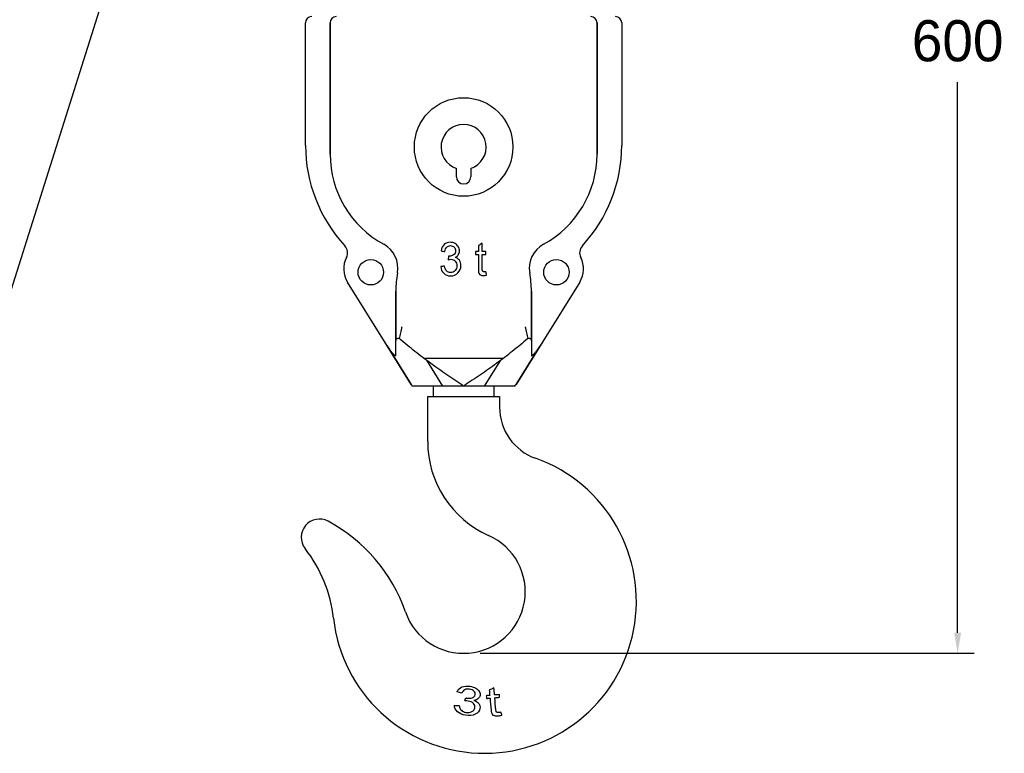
# Model space of a CAD drawing. Header units: millimetres. Extents: x 7592 to 10531, y 3981 to 6059.
# Tile 5 of 130: x 8551 to 9030, y 4975 to 5332. Entities that reach past the tile are written whole.
import ezdxf

# ---------------------------------------------------------------- set-up
doc = ezdxf.new("R2010")
doc.units = ezdxf.units.MM
doc.dimstyles.get("Standard").update_dxf_attribs({"dimtxt": 20, "dimasz": 10, "dimexe": 8, "dimexo": 8, "dimgap": 10, "dimtad": 0, "dimtih": 1, "dimtoh": 1, "dimdsep": 46, "dimtxsty": 'Standard', "dimcen": 0.09, "dimadec": 0, "dimazin": 0, "dimtfac": 1, "dimtofl": 0, "dimtmove": 0, "dimatfit": 3, "dimfxl": 0, "dimtolj": 1, "dimtzin": 0, "dimarcsym": 0})

# ---------------------------------------------------------------- blocks, each defined once
blk = doc.blocks.new('*D19')
at = {"color": 0, "lineweight": -2}
for p, q in [((8881.9, 5620.04), (9015.51, 5620.04)), ((9007.51, 5610.04), (9007.51, 5341.85)), ((9007.51, 5033.65), (9007.51, 5301.85)), ((8774.9, 5023.65), (9015.51, 5023.65))]:
    blk.add_line(p, q, dxfattribs=at)
at = {"color": 0, "lineweight": 18}
for points in [[(9005.85, 5610.04), (9009.18, 5610.04), (9007.51, 5620.04)], [(9005.85, 5033.65), (9009.18, 5033.65), (9007.51, 5023.65)]]:
    blk.add_solid(points, dxfattribs=at)
at = {"layer": 'Defpoints', "color": 0, "lineweight": 18}
for p in [(8873.9, 5620.04), (8766.9, 5023.65), (9007.51, 5023.65)]:
    blk.add_point(p, dxfattribs=at)
at = {"color": 0, "lineweight": 18, "insert": (9007.51, 5321.85), "char_height": 20, "attachment_point": 5}
blk.add_mtext('\\A1;600', dxfattribs=at)

msp = doc.modelspace()

# ---------------------------------------------------------------- linework, layer by layer
at = {"linetype": 'Continuous'}
for p, q in [((8529.158, 5145.723), (8622.888, 5442.086)), ((8689.905, 5271.04), (8689.905, 5330.746)), ((8689.905, 5271.04), (8689.905, 5330.746)), ((8701.905, 5266.764), (8701.905, 5330.746)), ((8701.905, 5330.746), (8701.905, 5266.764)), ((8701.905, 5266.764), (8701.905, 5330.746)), ((8831.905, 5266.764), (8831.905, 5330.746)), ((8831.905, 5330.746), (8831.905, 5266.764)), ((8831.905, 5330.746), (8831.905, 5266.764)), ((8843.905, 5330.746), (8843.905, 5271.04)), ((8843.905, 5330.746), (8843.905, 5271.04)), ((8763.405, 5255.746), (8763.405, 5259.818)), ((8770.405, 5259.818), (8770.405, 5255.746)), ((8728.359, 5175.492), (8710.343, 5204.412)), ((8728.359, 5175.492), (8710.343, 5204.412)), ((8823.467, 5204.412), (8805.451, 5175.492)), ((8733.905, 5200.048), (8733.905, 5176.041)), ((8733.905, 5176.032), (8733.905, 5200.048)), ((8799.905, 5176.041), (8799.905, 5200.048)), ((8799.905, 5200.048), (8799.905, 5176.032)), ((8729.659, 5173.404), (8728.359, 5175.492)), ((8733.905, 5168.795), (8733.905, 5176.032)), ((8799.905, 5176.032), (8799.905, 5168.795)), ((8805.451, 5175.492), (8804.151, 5173.404)), ((8741.373, 5154.601), (8729.659, 5173.404)), ((8729.68, 5173.37), (8741.372, 5154.601)), ((8733.905, 5168.791), (8733.905, 5169.508)), ((8804.151, 5173.404), (8792.437, 5154.601)), ((8792.437, 5154.601), (8804.129, 5173.37)), ((8799.905, 5169.507), (8799.905, 5168.791)), ((8786.167, 5167.246), (8747.643, 5167.246)), ((8748.773, 5166.397), (8756.654, 5153.746)), ((8777.156, 5153.746), (8785.037, 5166.397)), ((8749.227, 5153.746), (8741.909, 5153.746)), ((8750.032, 5153.746), (8749.227, 5153.746)), ((8766.806, 5153.746), (8750.032, 5153.746)), ((8752.055, 5153.746), (8752.055, 5148.646)), ((8767.004, 5153.746), (8766.806, 5153.746)), ((8783.778, 5153.746), (8767.004, 5153.746)), ((8781.755, 5148.646), (8781.755, 5153.746)), ((8784.583, 5153.746), (8783.778, 5153.746)), ((8791.901, 5153.746), (8784.583, 5153.746)), ((8749.405, 5148.646), (8784.405, 5148.646)), ((8749.405, 5126.747), (8749.405, 5148.646)), ((8784.405, 5148.646), (8784.405, 5143.574))]:
    msp.add_line(p, q, dxfattribs=at)
for centre, radius in [((8766.905, 5270.246), 24), ((8721.705, 5209.246), 6.2), ((8812.105, 5209.246), 6.2)]:
    msp.add_circle(centre, radius, dxfattribs=at)
for centre, radius, start, end in [((8692.905, 5330.746), 3, 90, 180), ((8704.905, 5330.746), 3, 90, 180), ((8828.905, 5330.746), 3, 0, 90), ((8840.905, 5330.746), 3, 0, 90), ((8766.905, 5270.246), 11, 288.553, 251.447), ((8761.905, 5271.04), 72, 180, 222.79408), ((8761.905, 5271.04), 72, 180, 222.79408), ((8771.905, 5271.04), 72, 317.20592, 0), ((8771.905, 5271.04), 72, 317.20592, 0), ((8751.905, 5266.764), 50, 180, 241.45505), ((8751.905, 5266.764), 50, 180, 241.45505), ((8751.905, 5266.764), 50, 180, 241.45505), ((8781.905, 5266.764), 50, 298.54495, 0), ((8781.905, 5266.764), 50, 298.54495, 0), ((8781.905, 5266.764), 50, 298.54495, 0), ((8766.905, 5255.746), 3.5, 180, 0), ((8705.402, 5218.729), 5, 332.78289, 42.79408), ((8705.402, 5218.729), 5, 332.78289, 42.79408), ((8721.705, 5211.246), 13.2, 349.79405, 61.45505), ((8721.705, 5211.246), 13.2, 349.79405, 61.45505), ((8721.705, 5211.246), 13.2, 349.79405, 61.45505), ((8812.105, 5211.246), 13.2, 118.54495, 190.20595), ((8812.105, 5211.246), 13.2, 118.54495, 190.20595), ((8812.105, 5211.246), 13.2, 118.54495, 190.20595), ((8828.408, 5218.729), 5, 137.20592, 207.21711), ((8828.408, 5218.729), 5, 137.20592, 207.21711), ((8720.698, 5210.863), 12.2, 152.78289, 211.92072), ((8720.698, 5210.863), 12.2, 152.78289, 211.92072), ((8813.112, 5210.863), 12.2, 328.07928, 27.21711), ((8813.112, 5210.863), 12.2, 328.07928, 27.21711), ((8783.905, 5200.048), 50, 169.79405, 180), ((8783.905, 5200.048), 50, 169.79405, 180), ((8783.905, 5200.048), 50, 169.79405, 180), ((8749.905, 5200.048), 50, 0, 10.20595), ((8749.905, 5200.048), 50, 0, 10.20595), ((8749.905, 5200.048), 50, 0, 10.20595), ((8810.905, 5143.574), 26.5, 180, 250.31661), ((8799.405, 5126.747), 50, 180, 246.03052), ((8777.054, 5048.947), 74, 186.36637, 70.31661), ((8696.7, 5080.155), 8.894, 61.73704, 217.951), ((8663.073, 5017.607), 79.908, 19.14161, 61.73704), ((8766.905, 5053.646), 30, 199.14161, 66.03052), ((8636.59, 5033.275), 67.336, 6.36637, 37.951)]:
    msp.add_arc(centre, radius, start, end, dxfattribs=at)
for centre, major_axis, ratio, start_param, end_param in [((8736.905, 5173.563), (-2.634, 3.306), 0.43424, 5.6624619, 6.0318672), ((8796.905, 5173.563), (2.634, 3.306), 0.43424, 0.2513181, 0.6207234), ((8765.138, 5169.406), (-32.948, 52.89), 0.4493428, 1.5707963, 1.5869914), ((8765.138, 5169.406), (32.948, -52.89), 0.4493428, 4.712389, 4.728584), ((8768.671, 5169.406), (-32.948, -52.89), 0.4493428, 1.5546013, 1.5707963), ((8768.671, 5169.406), (32.948, 52.89), 0.4493428, 4.6961939, 4.712389)]:
    msp.add_ellipse(centre, major_axis=major_axis, ratio=ratio, start_param=start_param, end_param=end_param, dxfattribs=at)
for points, knots in [([(8762.723, 5223.251), (8762.031, 5223.623), (8761.277, 5223.812), (8759.265, 5223.812), (8758.268, 5223.451), (8756.668, 5222.002), (8756.157, 5220.979), (8755.93, 5219.665)], [0, 0, 0, 0, 0.2572115, 0.2572115, 0.6286058, 0.6286058, 1, 1, 1, 1]), ([(8757.776, 5219.313), (8757.915, 5220.275), (8758.222, 5220.996), (8759.18, 5221.957), (8759.777, 5222.195), (8761.219, 5222.195), (8761.812, 5221.961), (8762.727, 5221.012), (8762.958, 5220.418), (8762.958, 5218.789), (8762.642, 5218.114), (8762.015, 5217.676)], [0, 0, 0, 0, 0.1881699, 0.1881699, 0.3779028, 0.3779028, 0.5686504, 0.5686504, 0.759398, 0.759398, 1, 1, 1, 1]), ([(8762.015, 5217.676), (8761.385, 5217.242), (8760.677, 5217.021), (8759.815, 5217.021), (8759.715, 5217.029), (8759.592, 5217.046)], [0, 0, 0, 0, 0.9107143, 0.9107143, 1, 1, 1, 1]), ([(8764.331, 5217.766), (8764.681, 5218.331), (8764.854, 5218.961), (8764.854, 5220.382), (8764.674, 5221.069), (8764.308, 5221.716)], [0, 0, 0, 0, 0.4870317, 0.4870317, 1, 1, 1, 1]), ([(8774.106, 5217.807), (8774.106, 5215.584), (8774.106, 5213.362), (8774.106, 5209.96), (8774.183, 5209.187), (8774.333, 5208.823)], [0, 0, 0, 0, 0.6534296, 0.6534296, 1, 1, 1, 1]), ([(8776.041, 5209.952), (8775.976, 5210.112), (8775.941, 5210.472), (8775.941, 5213.291), (8775.941, 5215.549), (8775.941, 5217.807)], [0, 0, 0, 0, 0.1989351, 0.1989351, 1, 1, 1, 1]), ([(8759.388, 5215.318), (8759.907, 5215.466), (8760.342, 5215.539), (8761.546, 5215.539), (8762.25, 5215.245), (8763.358, 5214.074), (8763.635, 5213.329), (8763.635, 5211.483), (8763.335, 5210.689), (8762.139, 5209.408), (8761.404, 5209.089), (8759.803, 5209.089), (8759.184, 5209.334), (8758.676, 5209.825)], [0, 0, 0, 0, 0.0757168, 0.0757168, 0.2604325, 0.2604325, 0.4451482, 0.4451482, 0.6390997, 0.6390997, 0.8342982, 0.8342982, 1, 1, 1, 1]), ([(8764.158, 5208.921), (8765.116, 5209.891), (8765.593, 5211.074), (8765.593, 5213.505), (8765.347, 5214.365), (8764.362, 5215.74), (8763.673, 5216.194), (8762.785, 5216.411)], [0, 0, 0, 0, 0.4042553, 0.4042553, 0.7021277, 0.7021277, 1, 1, 1, 1]), ([(8757.238, 5208.716), (8758.111, 5207.881), (8759.207, 5207.464), (8761.988, 5207.464), (8763.2, 5207.947), (8764.158, 5208.921)], [0, 0, 0, 0, 0.4744122, 0.4744122, 1, 1, 1, 1]), ([(8774.333, 5208.823), (8774.483, 5208.454), (8774.741, 5208.155), (8775.48, 5207.705), (8775.999, 5207.595), (8777.08, 5207.595), (8777.546, 5207.652), (8778.065, 5207.767)], [0, 0, 0, 0, 0.3837719, 0.3837719, 0.7675439, 0.7675439, 1, 1, 1, 1]), ([(8777.799, 5209.502), (8777.465, 5209.453), (8777.195, 5209.428), (8776.715, 5209.428), (8776.507, 5209.473), (8776.357, 5209.568)], [0, 0, 0, 0, 0.432, 0.432, 1, 1, 1, 1]), ([(8735.62, 5176.909), (8735.824, 5177.856), (8736.035, 5178.803), (8736.358, 5180.223), (8736.467, 5180.697), (8736.631, 5181.408), (8736.713, 5181.763), (8736.809, 5182.178), (8736.85, 5182.356), (8736.877, 5182.474), (8736.891, 5182.533), (8736.905, 5182.593)], [0, 0, 0, 0, 0.5, 0.5, 0.75, 0.75, 0.875, 0.9375, 0.96875, 0.96875, 1, 1, 1, 1]), ([(8796.905, 5182.593), (8796.919, 5182.533), (8796.932, 5182.474), (8796.96, 5182.356), (8797.001, 5182.178), (8797.097, 5181.763), (8797.179, 5181.408), (8797.343, 5180.697), (8797.451, 5180.223), (8797.775, 5178.803), (8797.986, 5177.856), (8798.19, 5176.909)], [0, 0, 0, 0, 0.03125, 0.03125, 0.0625, 0.125, 0.25, 0.25, 0.5, 0.5, 1, 1, 1, 1]), ([(8733.905, 5176.032), (8733.905, 5176.097), (8733.908, 5176.159), (8733.922, 5176.28), (8733.933, 5176.339), (8733.963, 5176.451), (8733.981, 5176.504), (8734.016, 5176.581), (8734.029, 5176.606), (8734.057, 5176.655), (8734.072, 5176.679), (8734.12, 5176.747), (8734.157, 5176.788), (8734.241, 5176.864), (8734.287, 5176.898), (8734.365, 5176.943), (8734.393, 5176.957), (8734.45, 5176.982), (8734.48, 5176.994), (8734.572, 5177.024), (8734.639, 5177.039), (8734.71, 5177.049)], [0, 0, 0, 0, 0.125, 0.125, 0.25, 0.25, 0.375, 0.375, 0.4375, 0.4375, 0.5, 0.5, 0.625, 0.625, 0.75, 0.75, 0.8125, 0.8125, 0.875, 0.875, 1, 1, 1, 1]), ([(8766.62, 5154.044), (8766.61, 5154.05), (8766.6, 5154.057), (8766.584, 5154.067), (8766.579, 5154.07), (8766.569, 5154.077), (8766.543, 5154.093), (8766.476, 5154.136), (8766.331, 5154.229), (8766.042, 5154.416), (8765.465, 5154.789), (8764.97, 5155.111), (8763.981, 5155.757), (8763.322, 5156.191), (8761.348, 5157.5), (8760.036, 5158.385), (8757.417, 5160.179), (8756.111, 5161.088), (8753.506, 5162.932), (8752.208, 5163.866), (8749.619, 5165.762), (8748.329, 5166.724), (8745.758, 5168.676), (8744.477, 5169.666), (8741.926, 5171.678), (8740.656, 5172.699), (8738.128, 5174.777), (8736.871, 5175.833), (8735.62, 5176.909)], [0, 0, 0, 0, 0.0009766, 0.0009766, 0.0014648, 0.0014648, 0.0019531, 0.0039062, 0.0078125, 0.015625, 0.03125, 0.0625, 0.0625, 0.125, 0.125, 0.25, 0.25, 0.375, 0.375, 0.5, 0.5, 0.625, 0.625, 0.75, 0.75, 0.875, 0.875, 1, 1, 1, 1]), ([(8798.19, 5176.909), (8796.939, 5175.833), (8795.681, 5174.777), (8793.153, 5172.699), (8791.883, 5171.678), (8789.332, 5169.666), (8788.052, 5168.676), (8785.481, 5166.724), (8784.191, 5165.762), (8781.602, 5163.866), (8780.303, 5162.932), (8777.699, 5161.088), (8776.393, 5160.179), (8773.774, 5158.385), (8772.461, 5157.5), (8770.488, 5156.191), (8769.829, 5155.757), (8768.84, 5155.111), (8768.345, 5154.789), (8767.767, 5154.416), (8767.478, 5154.229), (8767.334, 5154.136), (8767.267, 5154.093), (8767.241, 5154.077), (8767.231, 5154.07), (8767.225, 5154.067), (8767.21, 5154.057), (8767.2, 5154.05), (8767.19, 5154.044)], [0, 0, 0, 0, 0.125, 0.125, 0.25, 0.25, 0.375, 0.375, 0.5, 0.5, 0.625, 0.625, 0.75, 0.75, 0.875, 0.875, 0.9375, 0.9375, 0.96875, 0.984375, 0.9921875, 0.9960938, 0.9980469, 0.9985352, 0.9985352, 0.9990234, 0.9990234, 1, 1, 1, 1]), ([(8799.099, 5177.049), (8799.171, 5177.039), (8799.237, 5177.024), (8799.36, 5176.984), (8799.416, 5176.959), (8799.494, 5176.915), (8799.519, 5176.899), (8799.554, 5176.873), (8799.565, 5176.865), (8799.588, 5176.846), (8799.599, 5176.837), (8799.652, 5176.79), (8799.689, 5176.748), (8799.753, 5176.658), (8799.781, 5176.61), (8799.81, 5176.545), (8799.816, 5176.532), (8799.826, 5176.506), (8799.831, 5176.493), (8799.846, 5176.452), (8799.854, 5176.424), (8799.876, 5176.34), (8799.887, 5176.281), (8799.901, 5176.16), (8799.905, 5176.097), (8799.905, 5176.032)], [0, 0, 0, 0, 0.125, 0.125, 0.25, 0.25, 0.3125, 0.3125, 0.34375, 0.34375, 0.375, 0.375, 0.5, 0.5, 0.625, 0.625, 0.65625, 0.65625, 0.6875, 0.6875, 0.75, 0.75, 0.875, 0.875, 1, 1, 1, 1]), ([(8729.659, 5173.404), (8729.664, 5173.396), (8729.671, 5173.384), (8729.679, 5173.373), (8729.684, 5173.365), (8729.686, 5173.361), (8729.698, 5173.341), (8729.728, 5173.294), (8729.757, 5173.247), (8729.816, 5173.153), (8729.856, 5173.091), (8729.974, 5172.905), (8730.053, 5172.783), (8730.291, 5172.418), (8730.451, 5172.181), (8730.691, 5171.833), (8730.772, 5171.719), (8730.933, 5171.494), (8731.094, 5171.272), (8731.296, 5171.003), (8731.418, 5170.845), (8731.5, 5170.742), (8731.541, 5170.69), (8731.745, 5170.435), (8731.908, 5170.24), (8732.153, 5169.962), (8732.235, 5169.871), (8732.358, 5169.739), (8732.399, 5169.696), (8732.48, 5169.611), (8732.521, 5169.569), (8732.643, 5169.446), (8732.724, 5169.367), (8732.885, 5169.216), (8732.965, 5169.144), (8733.123, 5169.007), (8733.202, 5168.943), (8733.357, 5168.823), (8733.434, 5168.768), (8733.509, 5168.718)], [0, 0, 0, 0, 0.0039063, 0.0058594, 0.0058594, 0.0078125, 0.0078125, 0.015625, 0.03125, 0.03125, 0.0625, 0.0625, 0.125, 0.125, 0.25, 0.25, 0.3125, 0.3125, 0.375, 0.4375, 0.46875, 0.46875, 0.5, 0.5, 0.625, 0.625, 0.6875, 0.6875, 0.71875, 0.71875, 0.75, 0.75, 0.8125, 0.8125, 0.875, 0.875, 0.9375, 0.9375, 1, 1, 1, 1]), ([(8800.301, 5168.718), (8800.376, 5168.768), (8800.453, 5168.823), (8800.608, 5168.943), (8800.687, 5169.008), (8800.845, 5169.144), (8800.925, 5169.216), (8801.086, 5169.367), (8801.166, 5169.445), (8801.329, 5169.609), (8801.41, 5169.694), (8801.533, 5169.826), (8801.574, 5169.871), (8801.656, 5169.961), (8801.697, 5170.007), (8801.901, 5170.24), (8802.065, 5170.435), (8802.309, 5170.74), (8802.391, 5170.844), (8802.553, 5171.056), (8802.716, 5171.271), (8802.877, 5171.493), (8803.038, 5171.719), (8803.118, 5171.833), (8803.359, 5172.181), (8803.518, 5172.418), (8803.756, 5172.782), (8803.836, 5172.905), (8803.954, 5173.091), (8803.993, 5173.153), (8804.053, 5173.247), (8804.072, 5173.278), (8804.102, 5173.326), (8804.112, 5173.341), (8804.124, 5173.361), (8804.126, 5173.365), (8804.131, 5173.373), (8804.139, 5173.384), (8804.146, 5173.396), (8804.151, 5173.404)], [0, 0, 0, 0, 0.0625, 0.0625, 0.125, 0.125, 0.1875, 0.1875, 0.25, 0.25, 0.3125, 0.3125, 0.34375, 0.34375, 0.375, 0.375, 0.5, 0.5, 0.5625, 0.5625, 0.625, 0.6875, 0.6875, 0.75, 0.75, 0.875, 0.875, 0.9375, 0.9375, 0.96875, 0.96875, 0.984375, 0.984375, 0.9921875, 0.9921875, 0.9941406, 0.9941406, 0.9960938, 1, 1, 1, 1]), ([(8733.509, 5168.718), (8733.572, 5168.676), (8733.629, 5168.645), (8733.704, 5168.618), (8733.727, 5168.612), (8733.754, 5168.609), (8733.759, 5168.608), (8733.769, 5168.608), (8733.784, 5168.607), (8733.797, 5168.609), (8733.839, 5168.618), (8733.864, 5168.638), (8733.885, 5168.678), (8733.888, 5168.686), (8733.895, 5168.705), (8733.902, 5168.734), (8733.905, 5168.77), (8733.905, 5168.795)], [0, 0, 0, 0, 0.25, 0.25, 0.375, 0.375, 0.40625, 0.40625, 0.4375, 0.5, 0.5, 0.75, 0.75, 0.8125, 0.8125, 0.875, 1, 1, 1, 1]), ([(8799.905, 5168.795), (8799.905, 5168.744), (8799.913, 5168.702), (8799.937, 5168.655), (8799.947, 5168.642), (8799.963, 5168.629), (8799.966, 5168.627), (8799.973, 5168.623), (8799.984, 5168.617), (8799.995, 5168.613), (8800.037, 5168.604), (8800.079, 5168.609), (8800.142, 5168.631), (8800.155, 5168.637), (8800.182, 5168.649), (8800.224, 5168.67), (8800.269, 5168.697), (8800.301, 5168.718)], [0, 0, 0, 0, 0.25, 0.25, 0.375, 0.375, 0.40625, 0.40625, 0.4375, 0.5, 0.5, 0.75, 0.75, 0.8125, 0.8125, 0.875, 1, 1, 1, 1]), ([(8763.757, 5004.939), (8764.226, 5006.027), (8765.011, 5006.807), (8767.221, 5007.732), (8768.521, 5007.84), (8771.044, 5007.431), (8771.964, 5007.114), (8772.78, 5006.652)], [0, 0, 0, 0, 0.3713942, 0.3713942, 0.7427885, 0.7427885, 1, 1, 1, 1]), ([(8771.11, 5001.981), (8771.958, 5002.231), (8772.448, 5002.75), (8772.676, 5004.157), (8772.47, 5004.717), (8771.455, 5005.724), (8770.745, 5006.046), (8768.936, 5006.34), (8768.155, 5006.256), (8766.819, 5005.621), (8766.332, 5005.061), (8766.023, 5004.259)], [0, 0, 0, 0, 0.2405982, 0.2405982, 0.4313427, 0.4313427, 0.6220872, 0.6220872, 0.8118171, 0.8118171, 1, 1, 1, 1]), ([(8767.982, 5001.93), (8768.134, 5001.891), (8768.258, 5001.864), (8769.339, 5001.688), (8770.258, 5001.735), (8771.11, 5001.981)], [0, 0, 0, 0, 0.0892857, 0.0892857, 1, 1, 1, 1]), ([(8774.552, 5005.003), (8774.919, 5004.37), (8775.05, 5003.739), (8774.85, 5002.513), (8774.545, 5002.003), (8774.026, 5001.587)], [0, 0, 0, 0, 0.5129683, 0.5129683, 1, 1, 1, 1]), ([(8779.762, 5001.803), (8779.936, 4999.866), (8780.11, 4997.929), (8780.376, 4994.965), (8780.534, 4994.3), (8780.752, 4993.999)], [0, 0, 0, 0, 0.6534296, 0.6534296, 1, 1, 1, 1]), ([(8782.825, 4995.178), (8782.73, 4995.309), (8782.658, 4995.619), (8782.437, 4998.076), (8782.261, 5000.044), (8782.084, 5002.012)], [0, 0, 0, 0, 0.1989351, 0.1989351, 1, 1, 1, 1]), ([(8765.821, 4995.881), (8766.389, 4995.353), (8767.131, 4995.015), (8769.138, 4994.689), (8770.104, 4994.815), (8771.784, 4995.678), (8772.272, 4996.302), (8772.531, 4997.897), (8772.288, 4998.596), (8771.063, 4999.833), (8770.221, 5000.231), (8768.711, 5000.477), (8768.156, 5000.501), (8767.484, 5000.48)], [0, 0, 0, 0, 0.1657026, 0.1657026, 0.3609021, 0.3609021, 0.554853, 0.554853, 0.7395682, 0.7395682, 0.9242834, 0.9242834, 1, 1, 1, 1]), ([(8771.897, 5000.732), (8772.981, 5000.363), (8773.781, 4999.831), (8774.823, 4998.442), (8775.011, 4997.65), (8774.67, 4995.55), (8773.906, 4994.625), (8772.568, 4993.983)], [0, 0, 0, 0, 0.2978723, 0.2978723, 0.5957447, 0.5957447, 1, 1, 1, 1]), ([(8772.568, 4993.983), (8771.23, 4993.337), (8769.643, 4993.166), (8766.155, 4993.733), (8764.839, 4994.317), (8763.861, 4995.216)], [0, 0, 0, 0, 0.5255878, 0.5255878, 1, 1, 1, 1]), ([(8780.752, 4993.999), (8780.971, 4993.695), (8781.32, 4993.464), (8782.29, 4993.156), (8782.956, 4993.118), (8784.324, 4993.241), (8784.908, 4993.344), (8785.556, 4993.503)], [0, 0, 0, 0, 0.3837719, 0.3837719, 0.7675439, 0.7675439, 1, 1, 1, 1]), ([(8785.085, 4994.985), (8784.665, 4994.904), (8784.326, 4994.852), (8783.718, 4994.798), (8783.451, 4994.813), (8783.254, 4994.878)], [0, 0, 0, 0, 0.432, 0.432, 1, 1, 1, 1])]:
    msp.add_open_spline(points, degree=3, knots=knots, dxfattribs=at)
for points in [[(8764.308, 5221.716), (8763.939, 5222.363), (8763.412, 5222.874), (8762.723, 5223.251)], [(8775.941, 5223.386), (8775.33, 5222.993), (8774.718, 5222.6), (8774.106, 5222.207)], [(8774.106, 5222.207), (8774.106, 5221.251), (8774.106, 5220.294), (8774.106, 5219.338)], [(8775.941, 5219.338), (8775.941, 5220.687), (8775.941, 5222.037), (8775.941, 5223.386)], [(8755.93, 5219.665), (8756.545, 5219.548), (8757.161, 5219.431), (8757.776, 5219.313)], [(8762.785, 5216.411), (8763.466, 5216.747), (8763.985, 5217.197), (8764.331, 5217.766)], [(8774.106, 5219.338), (8773.655, 5219.338), (8773.204, 5219.338), (8772.752, 5219.338)], [(8772.752, 5219.338), (8772.752, 5218.828), (8772.752, 5218.317), (8772.752, 5217.807)], [(8772.752, 5217.807), (8773.204, 5217.807), (8773.655, 5217.807), (8774.106, 5217.807)], [(8777.799, 5219.338), (8777.18, 5219.338), (8776.561, 5219.338), (8775.941, 5219.338)], [(8775.941, 5217.807), (8776.561, 5217.807), (8777.18, 5217.807), (8777.799, 5217.807)], [(8777.799, 5217.807), (8777.799, 5218.317), (8777.799, 5218.828), (8777.799, 5219.338)], [(8759.592, 5217.046), (8759.524, 5216.47), (8759.456, 5215.894), (8759.388, 5215.318)], [(8757.591, 5212.232), (8756.976, 5212.145), (8756.36, 5212.058), (8755.745, 5211.97)], [(8755.745, 5211.97), (8755.868, 5210.64), (8756.368, 5209.555), (8757.238, 5208.716)], [(8758.676, 5209.825), (8758.165, 5210.317), (8757.803, 5211.119), (8757.591, 5212.232)], [(8776.357, 5209.568), (8776.211, 5209.662), (8776.107, 5209.789), (8776.041, 5209.952)], [(8778.065, 5207.767), (8777.976, 5208.345), (8777.888, 5208.924), (8777.799, 5209.502)], [(8735.597, 5176.917), (8735.605, 5176.915), (8735.612, 5176.912), (8735.62, 5176.909)], [(8798.19, 5176.909), (8798.198, 5176.912), (8798.205, 5176.915), (8798.213, 5176.917)], [(8772.78, 5006.652), (8773.59, 5006.186), (8774.179, 5005.637), (8774.552, 5005.003)], [(8781.648, 5006.874), (8780.904, 5006.462), (8780.161, 5006.05), (8779.418, 5005.638)], [(8781.964, 5003.346), (8781.859, 5004.522), (8781.753, 5005.698), (8781.648, 5006.874)], [(8766.023, 5004.259), (8765.268, 5004.485), (8764.512, 5004.712), (8763.757, 5004.939)], [(8767.484, 5000.48), (8767.65, 5000.963), (8767.816, 5001.447), (8767.982, 5001.93)], [(8774.026, 5001.587), (8773.512, 5001.166), (8772.798, 5000.883), (8771.897, 5000.732)], [(8779.642, 5003.137), (8779.071, 5003.086), (8778.5, 5003.035), (8777.929, 5002.984)], [(8777.929, 5002.984), (8777.969, 5002.539), (8778.009, 5002.094), (8778.049, 5001.65)], [(8778.049, 5001.65), (8778.62, 5001.701), (8779.191, 5001.752), (8779.762, 5001.803)], [(8779.418, 5005.638), (8779.493, 5004.805), (8779.567, 5003.971), (8779.642, 5003.137)], [(8784.315, 5003.557), (8783.532, 5003.487), (8782.748, 5003.416), (8781.964, 5003.346)], [(8782.084, 5002.012), (8782.868, 5002.082), (8783.651, 5002.152), (8784.435, 5002.223)], [(8784.435, 5002.223), (8784.395, 5002.667), (8784.355, 5003.112), (8784.315, 5003.557)], [(8763.861, 4995.216), (8762.888, 4996.118), (8762.413, 4997.156), (8762.446, 4998.33)], [(8762.446, 4998.33), (8763.23, 4998.28), (8764.014, 4998.231), (8764.798, 4998.181)], [(8764.798, 4998.181), (8764.907, 4997.176), (8765.248, 4996.409), (8765.821, 4995.881)], [(8783.254, 4994.878), (8783.062, 4994.944), (8782.92, 4995.043), (8782.825, 4995.178)], [(8785.556, 4993.503), (8785.399, 4993.997), (8785.242, 4994.491), (8785.085, 4994.985)]]:
    msp.add_open_spline(points, degree=3, dxfattribs=at)

# ---------------------------------------------------------------- dimensions: what is measured, and where the dimension line sits
at = {"lineweight": 18}
dim = msp.add_linear_dim(base=(9007.514, 5023.646), p1=(8873.905, 5620.045), p2=(8766.905, 5023.646), angle=90, text='600', dimstyle='Standard', dxfattribs=at)
dim.commit()
dim.dimension.update_dxf_attribs({"geometry": '*D19', "text_midpoint": (9007.514, 5321.845)})

doc.saveas('drawing.dxf')
